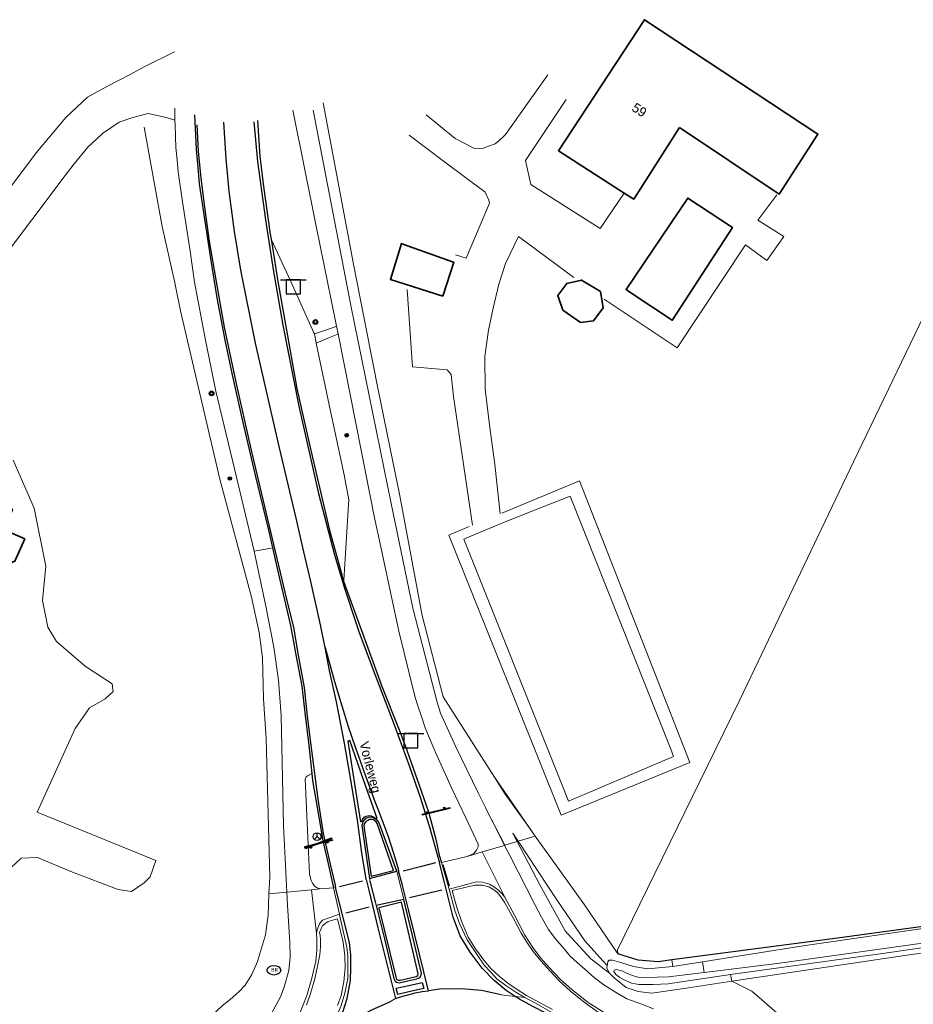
# Model space of a CAD drawing. Header units: metres. Extents: x 169249 to 194689, y 406250 to 412203.
# Tile 193 of 256: x 181572 to 181667, y 409311 to 409416. Entities that reach past the tile are written whole.
import ezdxf
from ezdxf.enums import TextEntityAlignment as Align

# ---------------------------------------------------------------- set-up
doc = ezdxf.new("R2010")
doc.units = ezdxf.units.M
doc.layers.get('0').update_dxf_attribs({"linetype": 'CONTINUOUS'})
for name, color, linetype, lineweight in [('BGT_NLCS_N264$0$B-WE-GK-KADEMUUR-G', 252, 'CONTINUOUS', 35), ('BGT_NLCS_N264$0$B-WE-GW-TALUD_KRUIN-G', 252, 'CONTINUOUS', 18), ('BGT_NLCS_N264$0$B-WE-GW-TALUD_TEEN-G', 252, 'CONTINUOUS', 18), ('BGT_NLCS_N264$0$B-WE-IE-TERREINAFSCHEIDING_KUNSTMATIG_HEKWERK-G', 252, 'BGT_NLCS_N264$0$IE-TERREINAFSCHEIDING-KUNSTMATIG', 18), ('BGT_NLCS_N264$0$B-WE-OG-TOPOGRAFIE_BEBOUWING-G', 252, 'CONTINUOUS', 35), ('BGT_NLCS_N264$0$B-WE-OG-TOPOGRAFIE_CULTUURSCHEIDING-G', 252, 'CONTINUOUS', 18), ('BGT_NLCS_N264$0$B-WE-OG-TOPOGRAFIE_TERREIN_GROEN-GV', 252, 'CONTINUOUS', 18), ('BGT_NLCS_N264$0$B-WE-OG-TOPOGRAFIE_WATER-GV', 252, 'CONTINUOUS', 18), ('BGT_NLCS_N264$0$B-WE-OG-TOPOGRAFIE_WEG_BERM-GV', 252, 'CONTINUOUS', 18), ('BGT_NLCS_N264$0$B-WE-OG-TOPOGRAFIE_WEG_BUSBAAN-G', 252, 'CONTINUOUS', 18), ('BGT_NLCS_N264$0$B-WE-OG-TOPOGRAFIE_WEG_RIJWEG-GV', 252, 'CONTINUOUS', 18), ('BGT_NLCS_N264$0$B-WE-OG-TOPOGRAFIE_WEG_RIJWIELPAD-G', 252, 'CONTINUOUS', 18), ('BGT_NLCS_N264$0$B-WE-OG-TOPOGRAFIE_WEG_RIJWIELPAD-GV', 252, 'CONTINUOUS', 18), ('BGT_NLCS_N264$0$B-WE-OG-TOPOGRAFIE_WEG_VERHARD-G', 252, 'CONTINUOUS', 18), ('BGT_NLCS_N264$0$B-WE-VW-BEWEGWIJZERING_DRAAGCONSTRUCTIE-S', 252, 'CONTINUOUS', 25), ('BGT_NLCS_N264$0$B-WE-VW-VERKEERSTEKEN_BORD-S', 252, 'CONTINUOUS', 25), ('X-XX-AL-REFERENTIE-G', 7, 'CONTINUOUS', 18)]:
    doc.layers.add(name, color=color, linetype=linetype, lineweight=lineweight)
for name, color, linetype in [('BGT_NLCS_N264$0$B-WE-IE-MEUBILAIR_WEGMEUBILAIR-S', 252, 'CONTINUOUS'), ('BGT_NLCS_N264$0$B-WE-IE-TERREINAFSCHEIDING_KUNSTMATIG_HEKWERK_RASTER-G', 252, 'CONTINUOUS'), ('BGT_NLCS_N264$0$B-WE-KL-WATER_BRANDLEIDING_PUT-S', 252, 'CONTINUOUS'), ('BGT_NLCS_N264$0$B-WE-OG-TOPOGRAFIE_WEG_RIJWEG-G', 252, 'CONTINUOUS'), ('BGT_NLCS_N264$0$B-WE-OG-TOPOGRAFIE_WEG_VERKEERSEILAND-GV', 252, 'CONTINUOUS'), ('BGT_NLCS_N264$0$B-WE-VW-MARKERING-G', 252, 'CONTINUOUS'), ('BGT_NLCS_N264$0$Label_Nummeraanduidingreeks', 252, 'CONTINUOUS'), ('BGT_NLCS_N264$0$Label_Openbareruimte', 252, 'CONTINUOUS')]:
    doc.layers.add(name, color=color, linetype=linetype)
doc.styles.add('BGT_NLCS_N264$0$NLCS-ISO', font='NLCS-ISO.ttf')
doc.styles.add('BGT_NLCS_N264$0$STANDARD', font='txt')
doc.linetypes.add('BGT_NLCS_N264$0$IE-TERREINAFSCHEIDING-KUNSTMATIG', pattern='A,4,[82,NLCS.SHX,S=0.75,R=90,X=0,Y=0],4,-2', length=10)

# ---------------------------------------------------------------- blocks, each defined once
blk = doc.blocks.new('BGT_NLCS_N264$0$SIE-WEG_AFVALBAK_TYPE_01')
for radius in [0.25, 0.156]:
    blk.add_circle((0, 0), radius)
blk = doc.blocks.new('BGT_NLCS_N264$0$SIE-WEG_SCHRIKHEK')
for points in [[(-1.125, 0), (-1.125, 0.1), (-1.5, 0.1), (-1.5, 0)], [(-0.375, 0), (-0.375, 0.1), (-0.75, 0.1), (-0.75, 0)], [(0.375, 0.1), (0, 0.1), (0, 0), (0.375, 0)], [(1.125, 0), (1.125, 0.1), (0.75, 0.1), (0.75, 0)]]:
    blk.add_hatch(color=0).paths.add_polyline_path(points)
at = {"color": 0}
for p, q in [((-1.125, 0), (-1.125, 0.1)), ((-0.75, 0), (-0.75, 0.1)), ((-0.375, 0), (-0.375, 0.1)), ((0, 0.1), (0, 0)), ((0.375, 0.1), (0.375, 0)), ((0.75, 0.1), (0.75, 0)), ((1.125, 0.1), (1.125, 0))]:
    blk.add_line(p, q, dxfattribs=at)
at = {"flags": 128}
for points in [[(-1.5, 0.1), (1.5, 0.1), (1.5, 0), (-1.5, 0)], [(-1.0125, 0.1), (-1.0125, 0.25), (-0.8625, 0.25), (-0.8625, 0.1)], [(0.8625, 0.1), (0.8625, 0.25), (1.0125, 0.25), (1.0125, 0.1)]]:
    blk.add_lwpolyline(points, close=True, dxfattribs=at)
blk = doc.blocks.new('BGT_NLCS_N264$0$SIE-WEG_WEGWIJZER-SO')
for q in [(-0.29, -0.29), (0, 0.41), (0.29, -0.29)]:
    blk.add_line((0, 0), q)
blk.add_circle((0, 0), 0.413)
blk = doc.blocks.new('BGT_NLCS_N264$0$SVW-VERKEERSTEKEN_BORD_ANWB-SO')
blk.add_line((-1.375, 0), (1.375, 0))
at = {"flags": 128}
blk.add_lwpolyline([(-0.75, 0), (-0.75, -1.5), (0.75, -1.5), (0.75, 0)], close=True, dxfattribs=at)
blk = doc.blocks.new('BGT_NLCS_N264$0$SIE-WEG_STRAATPOT_BRANDKRAAN-SO')
blk.add_ellipse((0, 0), major_axis=(-0.729, 0), ratio=0.685994)
at = {"style": 'BGT_NLCS_N264$0$NLCS-ISO'}
blk.add_text('BR', height=0.4, dxfattribs=at).set_placement((-0.3, -0.15))
blk = doc.blocks.new('BGT_NLCS_N264$0$SIE-WEG_PAAL_ALGEMEEN_TYPE_01-SO')
h = blk.add_hatch(color=256)
edge = h.paths.add_edge_path()
edge.add_arc((0, 0), 0.188, 0, 360)
at = {"ltscale": 0.5}
blk.add_circle((0, 0), 0.188, dxfattribs=at)
blk = doc.blocks.new('BGT_NLCS_N264')
at = {"layer": 'BGT_NLCS_N264$0$B-WE-GK-KADEMUUR-G'}
blk.add_polyline3d([(181641.11, 409383.68, 18.26), (181641.1, 409383.65, 18.26), (181636.81, 409386.48, 18.26), (181636.2, 409386.89, 18.27), (181642.75, 409396.6, 18.26), (181647.48, 409393.47, 18.25), (181641.11, 409383.68, 18.26)], dxfattribs=at)
at = {"layer": 'BGT_NLCS_N264$0$B-WE-GW-TALUD_KRUIN-G'}
blk.add_line((181624.66, 409328.35, 18.3), (181624.19, 409329.26, 18.27), dxfattribs=at)
at = {"layer": 'BGT_NLCS_N264$0$B-WE-GW-TALUD_TEEN-G'}
blk.add_line((181624.19, 409329.26, 18.27), (181624.77, 409328.38, 18.25), dxfattribs=at)
at = {"layer": 'BGT_NLCS_N264$0$B-WE-IE-TERREINAFSCHEIDING_KUNSTMATIG_HEKWERK-G'}
for points in [[(181635.33, 409316.46, 18.17), (181635.3, 409316.87, 18.14), (181644.04, 409334.73, 18.2), (181648.28, 409343.4, 18.23), (181649.83, 409346.65, 18.24), (181656.93, 409361.52, 18.29), (181660.33, 409368.64, 18.31), (181668.67, 409385.96, 18.3), (181670.93, 409390.66, 18.3), (181674.67, 409398.59, 18.2), (181681.36, 409412.76, 18.02)], [(181604.08, 409406.71, 18.27), (181607.3, 409389.61, 18.16), (181609.79, 409376.79, 18.18), (181612.19, 409365.03, 18.27), (181614.57, 409352.32, 18.33), (181616.81, 409343.7, 18.35), (181622.23, 409335.17, 18.28)], [(181598.33, 409322.82, 18.35), (181598.41, 409324.57, 18.35), (181598.04, 409339.29, 18.37), (181597.75, 409343.49, 18.37), (181597.65, 409347.85, 18.35), (181597.3, 409350.53, 18.36), (181596.46, 409354.27, 18.36), (181593.11, 409366.8, 18.34), (181588.94, 409384.65, 18.38), (181588.3, 409387.78, 18.38), (181586.99, 409393.6, 18.4), (181585.08, 409404.12, 18.37)], [(181623.04, 409363.2, 18.23), (181631.25, 409366.61, 18.22), (181642.97, 409336.75, 18.16), (181629.31, 409331.15, 18.21), (181617.41, 409360.84, 18.26), (181619.57, 409361.78, 18.25)], [(181622.23, 409335.17, 18.28), (181623.38, 409333.37, 18.26), (181625.73, 409330.08, 18.23), (181626.57, 409328.91, 18.23)], [(181635.33, 409316.46, 18.17), (181631.79, 409321.65, 18.16), (181626.57, 409328.91, 18.23)], [(181598.33, 409322.82, 18.35), (181598.23, 409320.55, 18.35), (181597.96, 409318.45, 18.42), (181597.11, 409315.64, 18.49), (181596.52, 409314.26, 18.55), (181595.81, 409313.13, 18.56), (181595.13, 409312.4, 18.56), (181594.2, 409311.59, 18.56), (181593.36, 409310.93, 18.56), (181592.78, 409310.4, 18.56), (181592.15, 409309.84, 18.55), (181590.92, 409309.14, 18.47), (181587.28, 409308.34, 18.41), (181570.1, 409305.76, 18.33)]]:
    blk.add_polyline3d(points, dxfattribs=at)
at = {"layer": 'BGT_NLCS_N264$0$B-WE-IE-TERREINAFSCHEIDING_KUNSTMATIG_HEKWERK_RASTER-G'}
for points in [[(181793.77, 409333.3, 18.39), (181771.81, 409330.92, 18.32), (181761.46, 409329.88, 18.3), (181726.76, 409325.45, 18.28), (181725.12, 409327.53, 18.29), (181722.24, 409327.08, 18.33), (181696.65, 409323.51, 18.3), (181678.58, 409320.82, 18.23), (181658.61, 409318.11, 18.26), (181641.07, 409315.81, 18.19)], [(181641.07, 409315.81, 18.19), (181639.59, 409315.61, 18.18), (181637.48, 409315.78, 18.18), (181635.33, 409316.46, 18.17)]]:
    blk.add_polyline3d(points, dxfattribs=at)
at = {"layer": 'BGT_NLCS_N264$0$B-WE-OG-TOPOGRAFIE_BEBOUWING-G'}
for points in [[(181636, 409397.14, 21.83), (181629.03, 409401.63, 21.8), (181638.15, 409415.52, 21.8), (181656.54, 409403.4, 21.76), (181652.43, 409397.01, 21.86), (181641.88, 409404.08, 21.85)], [(181641.88, 409404.08, 21.85), (181637.02, 409396.48, 21.83), (181636, 409397.14, 21.83)], [(181616.75, 409386.19, 20.6), (181611.21, 409387.98, 20.64), (181612.37, 409391.77, 20.58), (181612.63, 409391.68, 20.58), (181617.8, 409389.84, 20.59), (181617.94, 409389.79, 20.59), (181616.75, 409386.19, 20.6)], [(181629.59, 409384.65, 20.29), (181629.48, 409384.73, 20.3), (181628.98, 409386.27, 20.41), (181629.91, 409387.55, 20.41), (181631.46, 409387.91, 20.36), (181633.48, 409386.68, 20.28), (181633.78, 409384.98, 20.19), (181632.76, 409383.59, 20.18), (181632.48, 409383.55, 20.18), (181631.35, 409383.42, 20.17), (181629.59, 409384.65, 20.29)], [(181567.65, 409367.68, 21.42), (181569.84, 409366.7, 21.45), (181568.96, 409364.53, 21.45), (181571.11, 409363.58, 21.45), (181570.23, 409361.41, 21.44), (181572.43, 409360.45, 21.45), (181571.39, 409358.08, 21.45), (181566.32, 409355.91, 21.41), (181560.98, 409368.71, 21.43), (181566.21, 409370.89, 21.41), (181568.51, 409369.9, 21.38), (181567.65, 409367.68, 21.42)]]:
    blk.add_polyline3d(points, dxfattribs=at)
at = {"layer": 'BGT_NLCS_N264$0$B-WE-OG-TOPOGRAFIE_CULTUURSCHEIDING-G'}
blk.add_polyline3d([(181571.18, 409368.79, 18.43), (181573.44, 409363.71, 18.47), (181574.66, 409357.58, 18.57), (181574.3, 409353.93, 18.6), (181574.89, 409351.1, 18.6), (181575.81, 409349.59, 18.6), (181578.83, 409346.97, 18.61), (181579.96, 409346.23, 18.61), (181581.7, 409345.09, 18.61), (181581.8, 409344.28, 18.6), (181580.94, 409343.48, 18.6), (181579.31, 409342.52, 18.6), (181577.77, 409340.36, 18.6), (181573.74, 409331.46, 18.53), (181586.33, 409326.34, 18.56), (181585.71, 409324.61, 18.56), (181585.1, 409323.98, 18.57), (181583.76, 409323.04, 18.57), (181582.32, 409323.27, 18.56), (181577.48, 409325.11, 18.56), (181573.79, 409326.68, 18.56), (181572.06, 409326.59, 18.56), (181570.47, 409325.12, 18.56)], dxfattribs=at)
at = {"layer": 'BGT_NLCS_N264$0$B-WE-OG-TOPOGRAFIE_TERREIN_GROEN-GV'}
for p, q in [((181626.57, 409328.91, 18.23), (181622.23, 409335.17, 8.76)), ((181621.39, 409331.72, 3.81), (181623.35, 409327.96, 18.36)), ((181603.75, 409323.33, 18.59), (181605.18, 409323.43, 18.54))]:
    blk.add_line(p, q, dxfattribs=at)
at = {"layer": 'BGT_NLCS_N264$0$B-WE-OG-TOPOGRAFIE_WATER-GV'}
for p, q in [((181644.29, 409315.59, 18.2), (181644.49, 409314.46, 17.33)), ((181647.28, 409314.26, 17.43), (181647.43, 409313.53, 18.18))]:
    blk.add_line(p, q, dxfattribs=at)
for points in [[(181644.49, 409314.46, 17.33), (181652.21, 409315.42, 17.3), (181669.91, 409317.9, 17.31), (181684.88, 409320.07, 17.29), (181699.48, 409322.11, 17.29), (181722.02, 409325.21, 17.28), (181722.05, 409325.17, 17.28), (181722.12, 409325.06, 17.28), (181722.21, 409324.9, 17.28), (181722.22, 409324.8, 17.28), (181722.07, 409324.69, 17.28), (181721.89, 409324.61, 17.28), (181698.08, 409321.41, 17.24), (181681.24, 409319.07, 17.3), (181663.38, 409316.47, 17.39), (181647.28, 409314.26, 17.43)], [(181647.28, 409314.26, 17.43), (181640.67, 409313.28, 17.35), (181639.09, 409313.19, 17.35), (181638.3, 409313.18, 17.35), (181637.54, 409313.18, 17.35), (181636.76, 409313.34, 17.36), (181636.07, 409313.65, 17.37), (181635.55, 409313.94, 17.37), (181635.11, 409314.27, 17.37), (181634.9, 409314.57, 17.38), (181634.95, 409314.71, 17.37), (181635.18, 409314.79, 17.37), (181635.44, 409314.72, 17.37), (181635.86, 409314.6, 17.37), (181636.23, 409314.4, 17.36), (181636.78, 409314.18, 17.37), (181637.45, 409313.98, 17.36), (181638.31, 409313.95, 17.35), (181640.7, 409313.99, 17.34), (181644.49, 409314.46, 17.33)]]:
    blk.add_polyline3d(points, dxfattribs=at)
at = {"layer": 'BGT_NLCS_N264$0$B-WE-OG-TOPOGRAFIE_WEG_BERM-GV'}
for p, q in [((181626.57, 409328.91, 18.23), (181624.77, 409328.38, 18.25)), ((181623.35, 409327.96, 18.36), (181623.32, 409327.95, 18.36)), ((181624.66, 409328.35, 18.3), (181623.35, 409327.96, 18.36)), ((181624.77, 409328.38, 18.25), (181624.66, 409328.35, 18.3)), ((181600.23, 409322.98, 18.45), (181598.33, 409322.82, 18.35)), ((181623.33, 409322.45, 18.52), (181623.01, 409322.85, 18.52)), ((181641.15, 409315.09, 18.19), (181641.07, 409315.81, 18.19)), ((181641.15, 409315.09, 18.19), (181644.29, 409315.59, 18.2))]:
    blk.add_line(p, q, dxfattribs=at)
for points in [[(181623.32, 409327.95, 18.36), (181623.86, 409326.89, 18.37), (181626.52, 409321.68, 18.41), (181627.22, 409320.32, 18.43), (181627.99, 409319.04, 18.44), (181628.69, 409318.08, 18.44), (181629.62, 409316.98, 18.41), (181630.28, 409316.21, 18.42), (181631.03, 409315.54, 18.42), (181631.85, 409314.78, 18.4), (181632.86, 409313.91, 18.4), (181633.83, 409313.17, 18.42), (181635.09, 409312.37, 18.43), (181636.28, 409311.69, 18.43), (181637.75, 409311.13, 18.43), (181639.1, 409310.6, 18.43)], [(181634.45, 409314.38, 18.41), (181632.47, 409315.91, 18.53), (181630.01, 409318.58, 18.53), (181629.73, 409318.89, 18.53), (181627.05, 409323.78, 18.45), (181624.66, 409328.35, 18.3)], [(181634.19, 409315.2, 18.22), (181633.77, 409315.67, 18.14), (181631.83, 409317.81, 18.1), (181628.87, 409322.19, 18.1), (181624.77, 409328.38, 18.25)], [(181644.29, 409315.59, 18.2), (181654.99, 409317.28, 18.22), (181671.34, 409319.67, 18.24), (181692.81, 409322.65, 18.21), (181718.72, 409325.83, 18.04), (181721.08, 409326.18, 18.09), (181721.69, 409326.22, 18.17), (181722.06, 409326.22, 18.22), (181722.48, 409326.11, 18.23), (181722.88, 409325.62, 18.23), (181723.09, 409325.09, 18.21), (181723.14, 409324.7, 18.2), (181722.83, 409324.17, 18.19), (181715.03, 409322.91, 18.19), (181697.04, 409320.5, 18.11), (181666.46, 409316.37, 18.05), (181647.43, 409313.53, 18.18)], [(181623.01, 409322.85, 18.52), (181622.7, 409323.17, 18.52), (181622.15, 409323.6, 18.52), (181621.7, 409323.85, 18.52), (181620.99, 409324.04, 18.5), (181620.33, 409324.07, 18.51), (181617.43, 409323.32, 18.56)], [(181617.43, 409323.32, 18.56), (181618.04, 409321.05, 18.61), (181618.53, 409319.67, 18.61), (181619.34, 409317.92, 18.61), (181620.33, 409316.44, 18.66), (181621.14, 409315.26, 18.67), (181621.83, 409314.54, 18.68), (181622.51, 409313.78, 18.68), (181623.45, 409313.07, 18.68), (181624.51, 409312.37, 18.73), (181625.45, 409311.81, 18.76)], [(181630.32, 409312.48, 18.71), (181629.09, 409313.59, 18.72), (181628.19, 409314.57, 18.67), (181627.15, 409315.71, 18.66), (181626.34, 409316.71, 18.65), (181625.66, 409317.67, 18.6), (181625.06, 409318.65, 18.59), (181624.29, 409320.13, 18.59), (181623.35, 409321.85, 18.59), (181622.91, 409322.48, 18.6), (181622.56, 409322.95, 18.61), (181622.06, 409323.29, 18.59), (181621.63, 409323.54, 18.61), (181620.99, 409323.72, 18.61), (181620.17, 409323.72, 18.63), (181617.77, 409323.16, 18.68), (181617.99, 409322.25, 18.66), (181618.27, 409321.26, 18.72), (181618.73, 409319.91, 18.78), (181619.45, 409318.22, 18.81), (181620.23, 409316.97, 18.82), (181621.1, 409315.77, 18.82), (181621.88, 409314.84, 18.86), (181622.74, 409314.07, 18.86), (181623.66, 409313.34, 18.91), (181624.66, 409312.66, 18.89), (181625.65, 409312.03, 18.81), (181627.02, 409311.3, 18.79), (181628.41, 409310.54, 18.73)], [(181633.29, 409310.23, 18.73), (181631.77, 409311.33, 18.75), (181630.32, 409312.48, 18.71)], [(181588.82, 409301.97, 18.41), (181590.31, 409302.56, 18.43), (181591.51, 409303.09, 18.45), (181592.01, 409303.36, 18.46), (181592.9, 409303.84, 18.47), (181594.04, 409304.68, 18.5), (181595.26, 409305.73, 18.54), (181596.71, 409307.3, 18.55), (181598.22, 409309.44, 18.55), (181598.86, 409310.57, 18.55), (181599.57, 409311.95, 18.53), (181599.97, 409313.04, 18.53), (181600.44, 409314.68, 18.53), (181600.59, 409316.12, 18.53), (181600.55, 409317.69, 18.5), (181600.3, 409321.59, 18.45), (181600.23, 409322.98, 18.45)], [(181647.03, 409302.41, 18.54), (181646.9, 409303.73, 18.55), (181646.79, 409304.54, 18.55), (181646.54, 409305.23, 18.53), (181646.04, 409305.81, 18.53), (181645.33, 409306.36, 18.52), (181644.48, 409306.77, 18.51), (181643.53, 409306.91, 18.51), (181641.84, 409307.21, 18.51), (181639.88, 409307.68, 18.58), (181637.59, 409308.49, 18.6), (181635.48, 409309.32, 18.62), (181633.71, 409310.33, 18.62), (181632.18, 409311.29, 18.62), (181630.44, 409312.65, 18.6), (181629.26, 409313.72, 18.59), (181628.01, 409315.03, 18.56), (181627.17, 409315.99, 18.54), (181626.38, 409317, 18.52), (181625.47, 409318.42, 18.53), (181624.37, 409320.55, 18.52), (181623.33, 409322.45, 18.52)], [(181765.42, 409317.55, 18.42), (181765.08, 409321.23, 18.39), (181706.28, 409313.78, 18.36), (181665.1, 409309.12, 18.44), (181654.09, 409307.86, 18.5), (181652.2, 409310.2, 18.47), (181649.55, 409312.49, 18.41), (181647.43, 409313.53, 18.18)], [(181603.65, 409306.9, 18.77), (181604.64, 409308.18, 18.78), (181605.36, 409309.44, 18.76), (181605.99, 409310.95, 18.73), (181606.37, 409312.27, 18.73), (181606.69, 409313.82, 18.69), (181606.7, 409314.89, 18.66), (181606.7, 409316.21, 18.64), (181606.58, 409317.15, 18.61), (181605.8, 409320.59, 18.59), (181605.79, 409320.65, 18.59)], [(181605.79, 409320.65, 18.59), (181604.01, 409320.02, 18.53), (181603.71, 409319.71, 18.53)], [(181605.98, 409312.04, 18.88), (181606.25, 409313.48, 18.86), (181606.41, 409314.99, 18.85), (181606.36, 409316.24, 18.85), (181606.18, 409317.69, 18.81), (181605.59, 409320.17, 18.76), (181604.6, 409319.87, 18.7), (181604.27, 409319.65, 18.68), (181604.02, 409319.43, 18.67), (181603.87, 409319.12, 18.68), (181603.7, 409318.72, 18.67), (181603.74, 409318.4, 18.67), (181603.8, 409317.98, 18.66), (181603.8, 409317.18, 18.67), (181603.73, 409316.35, 18.68), (181603.48, 409315.14, 18.69), (181603.18, 409313.81, 18.69), (181602.73, 409312.24, 18.7), (181602.31, 409311.01, 18.71)], [(181605.6, 409310.95, 18.93), (181605.98, 409312.04, 18.88)], [(181603.71, 409319.71, 18.53), (181603.43, 409318.99, 18.54), (181603.36, 409318.6, 18.54)], [(181603.36, 409318.6, 18.54), (181603.42, 409318, 18.54), (181603.42, 409316.82, 18.54), (181603.28, 409315.67, 18.55), (181602.88, 409313.86, 18.6), (181602.36, 409312.03, 18.61), (181601.55, 409310.04, 18.62), (181600.59, 409308.32, 18.62), (181599.57, 409306.83, 18.62), (181598.2, 409305.15, 18.6), (181596.26, 409303.26, 18.6), (181594.11, 409301.64, 18.55), (181592.79, 409300.91, 18.54), (181591.3, 409300.17, 18.53), (181590.09, 409299.76, 18.51), (181589.13, 409299.39, 18.5), (181588.5, 409299.07, 18.48), (181588.11, 409298.68, 18.49), (181587.8, 409298.26, 18.5), (181587.57, 409297.74, 18.52), (181587.45, 409297.25, 18.53), (181587.44, 409296.6, 18.55), (181587.51, 409295.33, 18.59)], [(181634.45, 409314.38, 18.41), (181634.25, 409314.73, 18.35), (181634.16, 409314.95, 18.28), (181634.19, 409315.2, 18.22)], [(181634.19, 409315.2, 18.22), (181634.26, 409315.61, 18.19), (181634.33, 409315.72, 18.18), (181634.42, 409315.76, 18.21), (181634.77, 409315.76, 18.23), (181635.76, 409315.5, 18.22), (181637, 409315.1, 18.22), (181638.48, 409314.86, 18.21), (181641.15, 409315.09, 18.19)], [(181647.43, 409313.53, 18.18), (181642.81, 409312.84, 18.22), (181638.93, 409312.28, 18.44), (181637.49, 409312.46, 18.48), (181636.2, 409312.86, 18.48), (181634.93, 409313.89, 18.5), (181634.45, 409314.38, 18.41)], [(181625.45, 409311.81, 18.76), (181626.9, 409311.03, 18.8), (181628.32, 409310.24, 18.75), (181629.2, 409309.63, 18.72), (181630.26, 409308.9, 18.71), (181631.02, 409308.32, 18.72), (181631.82, 409307.64, 18.71), (181632.58, 409306.79, 18.69), (181633.47, 409305.87, 18.69), (181634.39, 409305.01, 18.72), (181635.31, 409304.28, 18.72), (181636.34, 409303.62, 18.71), (181637.24, 409303.15, 18.69), (181638.33, 409302.75, 18.68), (181639.66, 409302.35, 18.64), (181640.85, 409302.06, 18.58), (181642.6, 409301.97, 18.55), (181643.97, 409302.04, 18.56), (181645.89, 409302.28, 18.56), (181647.03, 409302.41, 18.54)]]:
    blk.add_polyline3d(points, dxfattribs=at)
at = {"layer": 'BGT_NLCS_N264$0$B-WE-OG-TOPOGRAFIE_WEG_BUSBAAN-G'}
for points in [[(181598.56, 409392.23, 18.25), (181600.66, 409387.74, 18.24), (181603.09, 409382.31, 18.26), (181603.14, 409382.2, 18.26)], [(181603.14, 409382.2, 18.26), (181603.3, 409381.46, 18.26), (181603.35, 409381.23, 18.26)], [(181603.35, 409381.23, 18.26), (181604.87, 409374.02, 18.23), (181606.31, 409367.26, 18.21), (181606.78, 409364.6, 18.22), (181606.75, 409364.12, 18.23), (181606.25, 409356.06, 18.35), (181606.24, 409355.98, 18.35)]]:
    blk.add_polyline3d(points, dxfattribs=at)
at = {"layer": 'BGT_NLCS_N264$0$B-WE-OG-TOPOGRAFIE_WEG_RIJWEG-G'}
for points in [[(181590.44, 409405.42, 18.38), (181590.62, 409401.76, 18.38), (181590.78, 409399.89, 18.38), (181590.94, 409398.12, 18.38), (181591.51, 409394.17, 18.4), (181592.12, 409390.19, 18.41), (181592.81, 409386.01, 18.42), (181593.65, 409381.55, 18.41), (181594.43, 409377.84, 18.38), (181595.45, 409373.27, 18.37), (181596.84, 409367.36, 18.38), (181598.26, 409361.39, 18.4), (181599.46, 409356.27, 18.36), (181600.6, 409351.28, 18.37), (181600.85, 409349.94, 18.36), (181601.19, 409348.15, 18.34), (181601.81, 409344.83, 18.36), (181602.16, 409341.74, 18.37), (181602.57, 409338.53, 18.4), (181602.86, 409335.56, 18.42)], [(181597.1, 409404.82, 18.24), (181597.36, 409401.05, 18.22), (181597.74, 409397.83, 18.22), (181598.47, 409392.79, 18.24), (181598.56, 409392.23, 18.25)], [(181598.56, 409392.23, 18.25), (181598.69, 409391.37, 18.26), (181599.24, 409387.97, 18.32), (181600.29, 409381.99, 18.33), (181601.28, 409376.39, 18.31), (181602.7, 409370.14, 18.31), (181604.74, 409361.39, 18.34), (181605.73, 409357.81, 18.34), (181606.24, 409355.98, 18.35)], [(181606.24, 409355.98, 18.35), (181606.91, 409354.12, 18.35), (181608.23, 409350.46, 18.36), (181610.18, 409345.13, 18.33), (181610.2, 409345.08, 18.33), (181612.26, 409339.84, 18.38), (181612.55, 409339.09, 18.39), (181612.76, 409338.53, 18.4), (181614.27, 409334.32, 18.47), (181615.23, 409331.49, 18.48), (181616.02, 409328.61, 18.49), (181616.39, 409326.92, 18.52), (181616.62, 409326.12, 18.53)], [(181602.86, 409335.56, 18.42), (181602.94, 409334.84, 18.42), (181603.61, 409330.93, 18.48), (181604.04, 409328.42, 18.49), (181604.59, 409325.99, 18.5), (181605.18, 409323.43, 18.54)]]:
    blk.add_polyline3d(points, dxfattribs=at)
at = {"layer": 'BGT_NLCS_N264$0$B-WE-OG-TOPOGRAFIE_WEG_RIJWEG-GV'}
for p, q in [((181617.43, 409323.32, 18.56), (181616.62, 409326.12, 18.53)), ((181609.68, 409321.58, 18.67), (181608.98, 409324.42, 18.59)), ((181611.87, 409325.2, 18.59), (181612.62, 409322.22, 18.66)), ((181605.18, 409323.43, 18.54), (181605.79, 409320.65, 18.59)), ((181624.44, 409311.93, 18.81), (181622.95, 409312.09, 18.89)), ((181625.45, 409311.81, 18.76), (181624.44, 409311.93, 18.81)), ((181611.73, 409311.71, 18.85), (181611.2, 409311.38, 18.81))]:
    blk.add_line(p, q, dxfattribs=at)
blk.add_polyline3d([(181613.83, 409312.3, 18.88), (181613.35, 409312.16, 18.88), (181612.53, 409311.95, 18.86)], dxfattribs=at)
at = {"layer": 'BGT_NLCS_N264$0$B-WE-OG-TOPOGRAFIE_WEG_RIJWIELPAD-G'}
blk.add_line((181605.49, 409383.01, 18.13), (181605.65, 409382.2, 18.13), dxfattribs=at)
for points in [[(181588.33, 409406.13, 18.45), (181588.34, 409405.32, 18.45), (181588.35, 409404.86, 18.46)], [(181600.85, 409405.93, 18.1), (181603.37, 409393.44, 18.11), (181604.93, 409385.8, 18.13), (181605.49, 409383.01, 18.13)], [(181621.39, 409331.72, 18.34), (181621.31, 409331.88, 18.34), (181620.52, 409333.52, 18.33), (181618.14, 409338.41, 18.29), (181616.52, 409341.98, 18.24), (181616.18, 409343.14, 18.25), (181613.62, 409352.97, 18.14), (181613.59, 409353.1, 18.14), (181611.28, 409364.21, 18.04), (181607.02, 409385.22, 18), (181603.02, 409405.93, 17.96)], [(181588.35, 409404.86, 18.46), (181588.37, 409404.34, 18.45), (181588.45, 409401.96, 18.41), (181588.62, 409400.28, 18.39), (181588.71, 409399.39, 18.38), (181589.14, 409396.2, 18.38), (181589.93, 409391.23, 18.41), (181590.43, 409387.69, 18.38), (181591.6, 409381.53, 18.37), (181592.69, 409376.13, 18.4), (181594.87, 409367, 18.39), (181596.77, 409359.14, 18.36)], [(181605.65, 409382.2, 18.13), (181607.56, 409372.56, 18.13), (181609.52, 409362.68, 18.13), (181610.01, 409360.42, 18.14), (181611.67, 409352.66, 18.16), (181612.09, 409350.68, 18.16), (181613.19, 409346.2, 18.22), (181613.82, 409343.64, 18.25), (181614.19, 409342.52, 18.26), (181614.38, 409341.95, 18.27), (181614.89, 409340.42, 18.29), (181615.53, 409338.91, 18.31), (181615.85, 409338.16, 18.32), (181616.04, 409337.73, 18.32), (181617.22, 409335.09, 18.36), (181617.73, 409333.98, 18.37), (181619.19, 409330.86, 18.41), (181620.52, 409328.08, 18.43), (181620.52, 409327.8, 18.44), (181620.32, 409327.44, 18.43), (181620.06, 409327.1, 18.43), (181619.35, 409326.78, 18.42)], [(181596.77, 409359.14, 18.36), (181597.98, 409353.32, 18.39), (181598.83, 409348.97, 18.41), (181599.33, 409345.46, 18.37), (181599.63, 409341.73, 18.38), (181599.87, 409330.06, 18.42), (181600.23, 409322.98, 18.45)], [(181603.75, 409323.33, 18.59), (181603.45, 409323.43, 18.59), (181603.16, 409323.64, 18.59), (181602.96, 409323.93, 18.59), (181602.8, 409324.24, 18.58), (181602.64, 409324.88, 18.57), (181602.42, 409329.57, 18.49), (181602.17, 409334.98, 18.41), (181602.27, 409335.22, 18.42), (181602.28, 409335.23, 18.42), (181602.47, 409335.37, 18.42), (181602.81, 409335.53, 18.42), (181602.86, 409335.56, 18.42)], [(181623.32, 409327.95, 18.36), (181622.8, 409328.96, 18.36), (181621.39, 409331.72, 18.34)]]:
    blk.add_polyline3d(points, dxfattribs=at)
at = {"layer": 'BGT_NLCS_N264$0$B-WE-OG-TOPOGRAFIE_WEG_RIJWIELPAD-GV'}
for p, q in [((181623.32, 409327.95, 18.36), (181620.93, 409327.25, 18.4)), ((181620.93, 409327.25, 18.4), (181619.35, 409326.78, 18.42)), ((181620.93, 409327.25, 18.4), (181623.33, 409322.45, 18.52)), ((181603.75, 409323.33, 18.59), (181602.83, 409323.23, 18.56)), ((181602.83, 409323.23, 18.56), (181600.23, 409322.98, 18.45)), ((181603.36, 409318.6, 18.54), (181602.83, 409323.23, 18.56))]:
    blk.add_line(p, q, dxfattribs=at)
blk.add_polyline3d([(181619.35, 409326.78, 18.42), (181616.9, 409326.19, 18.52), (181616.76, 409326.16, 18.52), (181616.62, 409326.12, 18.53)], dxfattribs=at)
at = {"layer": 'BGT_NLCS_N264$0$B-WE-OG-TOPOGRAFIE_WEG_VERHARD-G'}
for p, q in [((181636, 409397.14, 18.52), (181636.03, 409397.19, 18.52)), ((181620.05, 409360.89, 18.27), (181623.12, 409362.17, 18.27)), ((181598.59, 409359.48, 18.5), (181596.77, 409359.14, 18.36))]:
    blk.add_line(p, q, dxfattribs=at)
for points in [[(181588.32, 409412.13, 18.41), (181588.25, 409412.09, 18.41), (181585.1, 409410.51, 18.39), (181583.53, 409409.69, 18.37), (181581.21, 409408.49, 18.35), (181579.07, 409407.31, 18.3), (181576.79, 409405.16, 18.28), (181573.65, 409401.42, 18.28), (181556.18, 409378.09, 18.37), (181546.62, 409365.51, 18.36), (181539.02, 409355.21, 18.33), (181546.73, 409350.64, 18.43)], [(181615, 409405.43, 18.4), (181618.09, 409402.91, 18.42), (181620.07, 409401.89, 18.48), (181620.98, 409401.87, 18.49), (181621.72, 409402.14, 18.5), (181622.3, 409402.34, 18.5), (181622.71, 409402.66, 18.49), (181623.14, 409403.05, 18.49), (181623.43, 409403.36, 18.49), (181627.91, 409409.66, 18.41)], [(181629.86, 409407.06, 18.37), (181625.55, 409400.59, 18.35), (181626.1, 409398.06, 18.33), (181633.44, 409393.38, 18.47), (181636, 409397.14, 18.52)], [(181560.97, 409369.33, 18.52), (181558.99, 409374.97, 18.43), (181558.97, 409375.02, 18.43), (181560.38, 409376.99, 18.41), (181566.17, 409385.05, 18.32), (181576.72, 409398.99, 18.28), (181577.67, 409400.25, 18.28), (181579.11, 409401.99, 18.29), (181580.61, 409403.39, 18.28), (181580.67, 409403.45, 18.28), (181581.56, 409404.06, 18.31), (181582.43, 409404.67, 18.33), (181583.77, 409405.11, 18.38), (181584.85, 409405.41, 18.4), (181585.5, 409405.59, 18.41), (181587.27, 409405.17, 18.41), (181588.35, 409404.87, 18.46), (181588.35, 409404.86, 18.46)], [(181618.1, 409390.59, 18.26), (181619.24, 409390.22, 18.26), (181621.71, 409396.08, 18.29), (181621.64, 409396.38, 18.29), (181621.24, 409397.24, 18.29), (181616.95, 409400.44, 18.24), (181613.19, 409403.29, 18.19)], [(181652.2, 409396.96, 18.6), (181650.16, 409394.27, 18.59), (181652.93, 409392.53, 18.49), (181651.14, 409389.99, 18.35), (181648.88, 409391.65, 18.32), (181641.63, 409380.71, 18.24), (181633.86, 409385.87, 18.32)], [(181630.67, 409388.19, 18.46), (181624.78, 409392.52, 18.27), (181623.4, 409389.68, 18.28), (181622.72, 409387.49, 18.25), (181622.11, 409384.94, 18.19), (181621.61, 409382.61, 18.16), (181621.21, 409379.79, 18.15), (181621.27, 409376.32, 18.14), (181621.76, 409372.27, 18.17), (181622.27, 409368.33, 18.17), (181622.83, 409363.15, 18.17)], [(181619.91, 409361.92, 18.18), (181617.89, 409375.55, 18.25), (181617.65, 409377.89, 18.23), (181617.23, 409378.38, 18.21), (181613.55, 409378.72, 18.14), (181612.98, 409386.91, 18.21)], [(181603.14, 409382.2, 18.26), (181604.52, 409382.67, 18.18), (181605.46, 409383, 18.13), (181605.49, 409383.01, 18.13)], [(181605.65, 409382.2, 18.13), (181605.62, 409382.18, 18.13), (181604.74, 409381.81, 18.18), (181603.35, 409381.23, 18.26)], [(181623.12, 409362.17, 18.27), (181625.33, 409363.04, 18.26), (181630.26, 409364.97, 18.25), (181640.93, 409338.14, 18.29), (181641.24, 409337.36, 18.29), (181630.08, 409332.65, 18.25), (181629.48, 409334.16, 18.25), (181619, 409360.41, 18.27), (181619, 409360.41, 18.27), (181620.05, 409360.89, 18.27)]]:
    blk.add_polyline3d(points, dxfattribs=at)
at = {"layer": 'BGT_NLCS_N264$0$B-WE-OG-TOPOGRAFIE_WEG_VERKEERSEILAND-GV'}
for p, q in [((181608.98, 409324.42, 18.59), (181611.87, 409325.2, 18.59)), ((181612.62, 409322.22, 18.66), (181609.68, 409321.58, 18.67))]:
    blk.add_line(p, q, dxfattribs=at)
for points in [[(181611.87, 409325.2, 18.59), (181609.98, 409330.41, 18.55), (181609.84, 409330.59, 18.54), (181609.52, 409330.8, 18.55), (181609.17, 409330.94, 18.53), (181608.86, 409330.92, 18.51), (181608.68, 409330.83, 18.51), (181608.5, 409330.74, 18.51), (181608.32, 409330.53, 18.51), (181608.18, 409330.07, 18.51), (181608.98, 409324.42, 18.59)], [(181608.99, 409330.69, 18.77), (181608.8, 409330.6, 18.76), (181608.64, 409330.51, 18.76), (181608.45, 409330.27, 18.76), (181608.39, 409330.03, 18.76), (181609.16, 409324.7, 18.78), (181611.52, 409325.3, 18.78), (181609.81, 409330.28, 18.76), (181609.71, 409330.43, 18.76), (181609.4, 409330.65, 18.76), (181609.19, 409330.71, 18.77), (181608.99, 409330.69, 18.77)], [(181609.68, 409321.58, 18.67), (181610.57, 409318.04, 18.67), (181611.58, 409313.84, 18.78), (181611.7, 409313.56, 18.78), (181611.86, 409313.45, 18.78), (181612.14, 409313.37, 18.78), (181613.07, 409313.58, 18.78), (181614.02, 409313.79, 18.81), (181614.27, 409313.91, 18.81), (181614.36, 409313.98, 18.81), (181614.45, 409314.16, 18.81), (181614.49, 409314.37, 18.81), (181613.56, 409318.39, 18.68), (181612.62, 409322.22, 18.66)], [(181614.03, 409314.8, 18.98), (181612.39, 409321.93, 18.81), (181609.99, 409321.34, 18.82), (181611.77, 409314.02, 18.99), (181611.86, 409313.73, 18.99), (181612.06, 409313.64, 18.99), (181612.28, 409313.65, 19), (181613.95, 409314.05, 19), (181614.1, 409314.13, 19), (181614.14, 409314.33, 19), (181614.03, 409314.8, 18.98)]]:
    blk.add_polyline3d(points, dxfattribs=at)
at = {"layer": 'BGT_NLCS_N264$0$B-WE-VW-MARKERING-G', "linetype": 'Continuous'}
for p, q in [((181617.46, 409323.63, 18.54), (181616.81, 409325.88, 18.53)), ((181609.65, 409321.83, 18.78), (181609.07, 409324.15, 18.77))]:
    blk.add_line(p, q, dxfattribs=at)
at = {"layer": 'BGT_NLCS_N264$0$B-WE-VW-MARKERING-G'}
for p, q in [((181605.82, 409323.6, 18.54), (181608.25, 409324.18, 18.58)), ((181613.23, 409322.43, 18.6), (181616.67, 409323.24, 18.57)), ((181608.97, 409321.4, 18.58), (181606.48, 409320.77, 18.55)), ((181611.73, 409311.71, 18.85), (181612.53, 409311.95, 18.86))]:
    blk.add_line(p, q, dxfattribs=at)
for points in [[(181590.68, 409404.37, 18.39), (181590.82, 409401.59, 18.4), (181591.09, 409398.7, 18.41), (181591.49, 409395.65, 18.4), (181591.98, 409392.05, 18.38), (181592.69, 409387.92, 18.38), (181593.58, 409382.91, 18.41), (181594.8, 409377.09, 18.39), (181596.41, 409370.02, 18.39), (181598.32, 409361.96, 18.38), (181600.19, 409354.08, 18.37), (181600.95, 409350.93, 18.36), (181601.11, 409350, 18.35), (181601.44, 409348.12, 18.34), (181602.05, 409344.7, 18.37), (181602.39, 409341.65, 18.39), (181602.85, 409338.02, 18.43), (181603.51, 409332.84, 18.48), (181604.08, 409329.2, 18.49), (181604.69, 409326.57, 18.5), (181605.3, 409323.87, 18.58), (181605.4, 409323.49, 18.58)], [(181596.71, 409404.69, 18.25), (181597.12, 409400.48, 18.25), (181597.95, 409394.28, 18.25), (181598.77, 409389.04, 18.31), (181599.78, 409383.13, 18.32), (181601.49, 409374.52, 18.29), (181603.58, 409365.27, 18.3), (181605.27, 409358.75, 18.37), (181606.36, 409355.11, 18.4), (181607.59, 409351.49, 18.39), (181607.91, 409350.53, 18.39), (181609.56, 409346.11, 18.39), (181611.67, 409340.54, 18.43), (181613.22, 409336.3, 18.44), (181614.4, 409332.96, 18.45), (181615.37, 409329.79, 18.47), (181616.11, 409327.23, 18.51), (181616.41, 409326.08, 18.52)], [(181604.29, 409348.94, 18.36), (181603.94, 409350.65, 18.37), (181603.79, 409351.34, 18.38), (181602.75, 409355.95, 18.37), (181602.01, 409359.09, 18.36), (181601.2, 409362.66, 18.39)], [(181607.7, 409330.62, 18.51), (181607.05, 409334.69, 18.48), (181606.33, 409338.79, 18.46), (181605.5, 409343.17, 18.46), (181604.76, 409346.51, 18.43), (181604.29, 409348.94, 18.36)], [(181604.29, 409348.94, 18.36), (181605.27, 409345.33, 18.46), (181606.04, 409342.74, 18.45), (181606.74, 409340.54, 18.49), (181607.5, 409338.29, 18.48), (181608.58, 409335.33, 18.5), (181609.56, 409332.61, 18.52), (181609.99, 409331.55, 18.54)], [(181608.62, 409331.04, 18.52), (181608.95, 409331.11, 18.54), (181609.16, 409331.08, 18.52), (181609.41, 409330.98, 18.54), (181609.69, 409330.76, 18.55), (181609.8, 409330.79, 18.55), (181608.37, 409334.9, 18.51), (181606.89, 409339.07, 18.48), (181606.7, 409339.01, 18.48), (181607.41, 409334.48, 18.51), (181608.02, 409330.46, 18.53), (181608.18, 409330.51, 18.53), (181608.26, 409330.69, 18.53), (181608.41, 409330.93, 18.53), (181608.62, 409331.04, 18.52)], [(181608.65, 409324.33, 18.57), (181608.6, 409324.57, 18.57), (181608.19, 409327.16, 18.54), (181607.7, 409330.62, 18.51)], [(181609.99, 409331.55, 18.54), (181610.92, 409328.98, 18.57), (181611.52, 409327.14, 18.59), (181611.99, 409325.6, 18.58), (181612.08, 409325.24, 18.58)], [(181615.99, 409326.08, 18.49), (181614.52, 409325.72, 18.52), (181612.56, 409325.23, 18.57)], [(181624.44, 409311.93, 18.77), (181623.47, 409312.56, 18.76), (181622.22, 409313.6, 18.79), (181620.95, 409314.92, 18.78), (181619.66, 409316.62, 18.77), (181618.61, 409318.35, 18.75), (181617.86, 409320.34, 18.62), (181616.95, 409324.02, 18.54), (181616.41, 409326.08, 18.52)], [(181615.25, 409312.52, 18.89), (181613.8, 409318.41, 18.62), (181613.11, 409321.14, 18.62), (181612.45, 409323.84, 18.58), (181612.08, 409325.24, 18.58)], [(181604.63, 409307.56, 18.76), (181605.2, 409308.41, 18.75), (181606.12, 409310.16, 18.73), (181606.61, 409311.71, 18.73), (181606.98, 409313.62, 18.71), (181607.02, 409314.99, 18.72), (181607.02, 409316.34, 18.64), (181606.86, 409317.66, 18.61), (181606.2, 409320.3, 18.63), (181605.4, 409323.49, 18.58)], [(181608.65, 409324.33, 18.57), (181608.92, 409323.2, 18.59), (181609.86, 409319.19, 18.62), (181611.73, 409311.71, 18.85)], [(181611.98, 409312.14, 18.88), (181611.81, 409312.79, 18.85), (181613.16, 409313.1, 18.86), (181614.56, 409313.42, 18.87), (181614.74, 409312.77, 18.9), (181613.3, 409312.44, 18.89), (181611.98, 409312.14, 18.88)], [(181612.53, 409311.95, 18.86), (181613.35, 409312.17, 18.87), (181613.83, 409312.3, 18.88)], [(181613.83, 409312.3, 18.88), (181614.59, 409312.44, 18.89), (181615.25, 409312.52, 18.89)], [(181665.29, 409304.11, 18.45), (181663.5, 409303.91, 18.46), (181663.5, 409303.91, 18.46), (181652.86, 409302.68, 18.51), (181647.68, 409302.11, 18.64), (181643.04, 409301.6, 18.68), (181641.21, 409301.67, 18.67), (181639.48, 409302, 18.67), (181637.47, 409302.63, 18.69), (181635.94, 409303.4, 18.7), (181634.13, 409304.75, 18.71), (181632.45, 409306.37, 18.72), (181630.87, 409307.9, 18.71), (181629.24, 409309.18, 18.7), (181627.7, 409310.14, 18.78), (181626.32, 409310.87, 18.79), (181624.91, 409311.62, 18.78), (181624.44, 409311.93, 18.77)]]:
    blk.add_polyline3d(points, dxfattribs=at)
at = {"layer": 'BGT_NLCS_N264$0$B-WE-VW-MARKERING-G', "linetype": 'Continuous'}
for points in [[(181601.2, 409362.66, 18.39), (181599.4, 409370.26, 18.42), (181596.89, 409381.21, 18.43), (181595.35, 409388.96, 18.42), (181594.66, 409393.06, 18.41), (181594.1, 409397.35, 18.41), (181593.77, 409400.75, 18.34), (181593.55, 409404.64, 18.33)], [(181622.95, 409312.09, 18.89), (181622.01, 409312.31, 18.89), (181620.86, 409312.55, 18.89), (181618.76, 409312.75, 18.9), (181616.42, 409312.7, 18.89), (181615.25, 409312.52, 18.89)], [(181606.43, 409308.78, 18.82), (181607.62, 409309.62, 18.83), (181609.24, 409310.51, 18.8), (181611.2, 409311.38, 18.81)]]:
    blk.add_polyline3d(points, dxfattribs=at)
at = {"layer": 'BGT_NLCS_N264$0$B-WE-IE-MEUBILAIR_WEGMEUBILAIR-S', "color": 7}
for name, p in [('BGT_NLCS_N264$0$SIE-WEG_AFVALBAK_TYPE_01', (181603.26, 409383.46, 18.33)), ('BGT_NLCS_N264$0$SIE-WEG_AFVALBAK_TYPE_01', (181592.24, 409375.88, 18.25)), ('BGT_NLCS_N264$0$SIE-WEG_PAAL_ALGEMEEN_TYPE_01-SO', (181606.57, 409371.45, 18.38)), ('BGT_NLCS_N264$0$SIE-WEG_PAAL_ALGEMEEN_TYPE_01-SO', (181594.18, 409366.86, 18.55))]:
    blk.add_blockref(name, p, dxfattribs=at)
at = {"layer": 'BGT_NLCS_N264$0$B-WE-KL-WATER_BRANDLEIDING_PUT-S', "color": 7, "linetype": 'Continuous'}
blk.add_blockref('BGT_NLCS_N264$0$SIE-WEG_STRAATPOT_BRANDKRAAN-SO', (181598.85, 409314.7, 18.31), dxfattribs=at)
at = {"layer": 'BGT_NLCS_N264$0$B-WE-VW-BEWEGWIJZERING_DRAAGCONSTRUCTIE-S', "color": 7}
blk.add_blockref('BGT_NLCS_N264$0$SIE-WEG_WEGWIJZER-SO', (181603.43, 409328.88, 18.54), dxfattribs=at)
at = {"layer": 'BGT_NLCS_N264$0$B-WE-VW-VERKEERSTEKEN_BORD-S', "color": 7}
for p in [(181600.91, 409387.95, 18.13), (181613.37, 409339.8, 18.43)]:
    blk.add_blockref('BGT_NLCS_N264$0$SVW-VERKEERSTEKEN_BORD_ANWB-SO', p, dxfattribs=at)
for p, rotation in [((181616.06, 409331.51, 18.49), 13.55316795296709), ((181603.57, 409328.2, 18.51), 193.980290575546), ((181603.57, 409328.22, 18.54), 201.3124736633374)]:
    blk.add_blockref('BGT_NLCS_N264$0$SIE-WEG_SCHRIKHEK', p, dxfattribs=dict(at, rotation=rotation))
at = {"layer": 'BGT_NLCS_N264$0$Label_Nummeraanduidingreeks', "color": 7, "lineweight": 18, "style": 'BGT_NLCS_N264$0$STANDARD'}
blk.add_text('59', height=1, rotation=-33.3, dxfattribs=at).set_placement((181637.61, 409405.95), align=Align.MIDDLE)
at = {"layer": 'BGT_NLCS_N264$0$Label_Openbareruimte', "color": 252, "lineweight": 18, "style": 'BGT_NLCS_N264$0$STANDARD'}
blk.add_text('Vorleweg', height=1, rotation=-75.8108, dxfattribs=at).set_placement((181608.96, 409336.21), align=Align.MIDDLE)

msp = doc.modelspace()

# ---------------------------------------------------------------- block references
at = {"layer": 'X-XX-AL-REFERENTIE-G'}
msp.add_blockref('BGT_NLCS_N264', (0, 0), dxfattribs=at)

doc.saveas('drawing.dxf')
